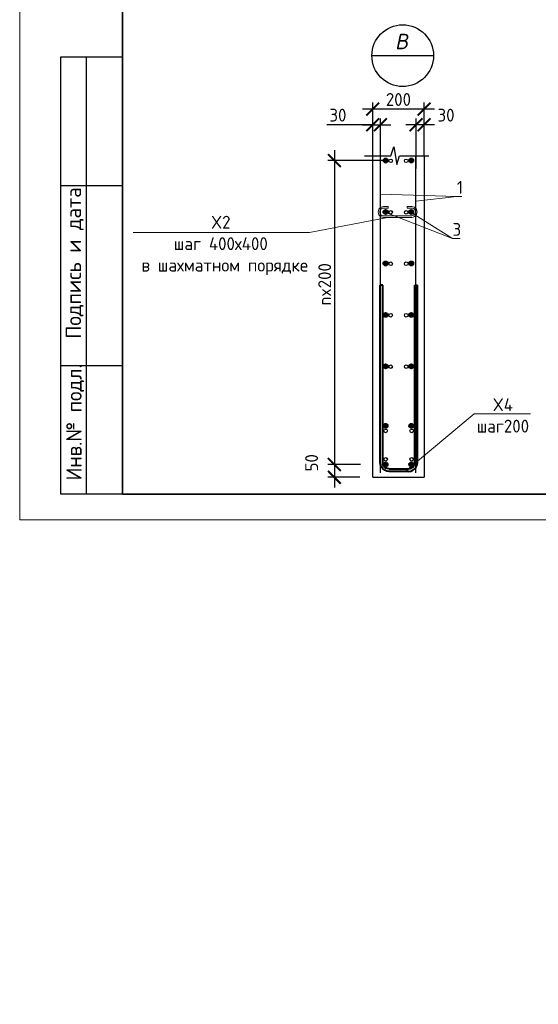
# Model space of a CAD drawing. Header units: millimetres. Extents: x 247266 to 730847, y -636031 to 10052.
# Tile 213 of 256: x 451382 to 461467, y -149614 to -130482. Entities that reach past the tile are written whole.
import ezdxf
from ezdxf.enums import TextEntityAlignment as Align

# ---------------------------------------------------------------- set-up
doc = ezdxf.new("R2010")
doc.units = ezdxf.units.MM
for name, color, linetype, lineweight in [('0.35 ___', 7, 'Continuous', 35), ('0.4 ___', 7, 'Continuous', 40), ('Арм_хомуты', 7, 'Continuous', 18), ('Арм_шпильки', 7, 'Continuous', 18), ('Арматура', 7, 'Continuous', 40), ('Выноски', 7, 'Continuous', 20), ('подоснова', 7, 'Continuous', 5), ('Текст', 7, 'Continuous', 25), ('ТОНКИЕ', 7, 'Continuous', 9)]:
    doc.layers.add(name, color=color, linetype=linetype, lineweight=lineweight)
doc.layers.add('РАЗМЕРЫ', color=7, linetype='Continuous')
doc.layers.add('ТОЛСТЫЕ_ОСНОВНЫЕ', color=7, linetype='Continuous')
doc.styles.add('GOST 2.304', font='CS_Gost2304.shx')
doc.styles.add('GOST-2.304_Type-B', font='GOST_Common.ttf')
doc.styles.add('style1', font='GOST_Common.ttf', dxfattribs={"height": 500})
doc.styles.add('Украинский', font='isocpeur.TTF', dxfattribs={"oblique": 12})
doc.dimstyles.new('СПДС', dxfattribs={"dimscale": 100, "dimtxt": 2.5, "dimasz": 2.5, "dimexe": 1.25, "dimexo": 0, "dimtad": 1, "dimdec": 0, "dimtxsty": 'GOST-2.304_Type-B', "dimblk": 'ARCHTICK', "dimcen": 2.5, "dimdle": 2, "dimadec": 0, "dimazin": 2, "dimtfac": 0.75, "dimtdec": 0, "dimtmove": 1, "dimatfit": 3, "dimfxl": 1, "dimtolj": 1, "dimarcsym": 1})

# ---------------------------------------------------------------- blocks, each defined once
blk = doc.blocks.new('_ArchTick')
at = {"color": 0, "linetype": 'ByBlock', "const_width": 0.15}
blk.add_lwpolyline([(-0.5, -0.5), (0.5, 0.5)], dxfattribs=at)
blk = doc.blocks.new('*D175')
at = {"layer": 'DEFPOINTS', "color": 0, "ltscale": 100}
for p in [(458247, -132219), (458247, -133124), (459247, -133124)]:
    blk.add_point(p, dxfattribs=at)
at = {"layer": 'РАЗМЕРЫ', "color": 0, "lineweight": -2}
for p, q in [((458247, -133124), (458247, -132094)), ((459247, -133124), (459247, -132094)), ((459447, -132219), (458047, -132219))]:
    blk.add_line(p, q, dxfattribs=at)
at = {"layer": 'РАЗМЕРЫ', "color": 0, "lineweight": -2, "ltscale": 100, "xscale": 250, "yscale": 250, "zscale": 250, "rotation": 180}
blk.add_blockref('_ArchTick', (458247, -132219), dxfattribs=at)
at = {"layer": 'РАЗМЕРЫ', "color": 0, "lineweight": -2, "ltscale": 100, "xscale": 250, "yscale": 250, "zscale": 250}
blk.add_blockref('_ArchTick', (459247, -132219), dxfattribs=at)
at = {"layer": 'РАЗМЕРЫ', "color": 0, "lineweight": 0, "ltscale": 100, "insert": (458747, -132032), "char_height": 250, "attachment_point": 5, "style": 'GOST-2.304_Type-B'}
blk.add_mtext('\\A1;200', dxfattribs=at)
blk = doc.blocks.new('*D176')
at = {"layer": 'DEFPOINTS', "color": 0, "ltscale": 100}
for p in [(458497, -133218), (457501, -139124), (458011, -139124)]:
    blk.add_point(p, dxfattribs=at)
at = {"layer": 'РАЗМЕРЫ', "color": 0, "lineweight": -2}
for p, q in [((457501, -133018), (457501, -139324)), ((458497, -133218), (457376, -133218)), ((458011, -139124), (457376, -139124))]:
    blk.add_line(p, q, dxfattribs=at)
at = {"layer": 'РАЗМЕРЫ', "color": 0, "lineweight": -2, "ltscale": 100, "xscale": 250, "yscale": 250, "zscale": 250}
for p, rotation in [((457501, -133218), 90), ((457501, -139124), 270)]:
    blk.add_blockref('_ArchTick', p, dxfattribs=dict(at, rotation=rotation))
at = {"layer": 'РАЗМЕРЫ', "color": 0, "lineweight": 0, "ltscale": 100, "insert": (457313, -135624), "char_height": 250, "attachment_point": 5, "rotation": 90, "style": 'GOST-2.304_Type-B'}
blk.add_mtext('\\A1;nx200', dxfattribs=at)
blk = doc.blocks.new('*D177')
at = {"layer": 'DEFPOINTS', "color": 0, "ltscale": 100}
for p in [(458011, -139124), (457501, -139374), (457997, -139374)]:
    blk.add_point(p, dxfattribs=at)
at = {"layer": 'РАЗМЕРЫ', "color": 0, "lineweight": -2}
for p, q in [((457501, -138924), (457501, -139574)), ((458011, -139124), (457376, -139124)), ((457997, -139374), (457376, -139374))]:
    blk.add_line(p, q, dxfattribs=at)
at = {"layer": 'РАЗМЕРЫ', "color": 0, "lineweight": -2, "ltscale": 100, "xscale": 250, "yscale": 250, "zscale": 250}
for p, rotation in [((457501, -139124), 90), ((457501, -139374), 270)]:
    blk.add_blockref('_ArchTick', p, dxfattribs=dict(at, rotation=rotation))
at = {"layer": 'РАЗМЕРЫ', "color": 0, "lineweight": 0, "ltscale": 100, "insert": (457059, -139092), "char_height": 250, "attachment_point": 5, "rotation": 90, "style": 'GOST-2.304_Type-B'}
blk.add_mtext('\\A1;50', dxfattribs=at)
blk = doc.blocks.new('*D178')
at = {"layer": 'DEFPOINTS', "color": 0, "ltscale": 100}
for p in [(459090, -132524), (459247, -133124), (459090, -133373)]:
    blk.add_point(p, dxfattribs=at)
at = {"layer": 'РАЗМЕРЫ', "color": 0, "lineweight": -2}
for p, q in [((459447, -132524), (458890, -132524)), ((459090, -133373), (459090, -132399)), ((459247, -133124), (459247, -132399))]:
    blk.add_line(p, q, dxfattribs=at)
at = {"layer": 'РАЗМЕРЫ', "color": 0, "lineweight": -2, "ltscale": 100, "xscale": 250, "yscale": 250, "zscale": 250, "rotation": 180}
blk.add_blockref('_ArchTick', (459090, -132524), dxfattribs=at)
at = {"layer": 'РАЗМЕРЫ', "color": 0, "lineweight": -2, "ltscale": 100, "xscale": 250, "yscale": 250, "zscale": 250}
blk.add_blockref('_ArchTick', (459247, -132524), dxfattribs=at)
at = {"layer": 'РАЗМЕРЫ', "color": 0, "lineweight": 0, "ltscale": 100, "insert": (459673, -132336), "char_height": 250, "attachment_point": 5, "style": 'GOST-2.304_Type-B'}
blk.add_mtext('\\A1;30', dxfattribs=at)
blk = doc.blocks.new('*D179')
at = {"layer": 'DEFPOINTS', "color": 0, "ltscale": 100}
for p in [(458397, -132524), (458247, -133374), (458397, -133383)]:
    blk.add_point(p, dxfattribs=at)
at = {"layer": 'РАЗМЕРЫ', "color": 0, "lineweight": -2}
for p, q in [((458247, -132524), (457357, -132524)), ((458047, -132524), (458597, -132524)), ((458247, -133374), (458247, -132399)), ((458397, -133383), (458397, -132399))]:
    blk.add_line(p, q, dxfattribs=at)
at = {"layer": 'РАЗМЕРЫ', "color": 0, "lineweight": -2, "ltscale": 100, "xscale": 250, "yscale": 250, "zscale": 250, "rotation": 180}
blk.add_blockref('_ArchTick', (458247, -132524), dxfattribs=at)
at = {"layer": 'РАЗМЕРЫ', "color": 0, "lineweight": -2, "ltscale": 100, "xscale": 250, "yscale": 250, "zscale": 250}
blk.add_blockref('_ArchTick', (458397, -132524), dxfattribs=at)
at = {"layer": 'РАЗМЕРЫ', "color": 0, "lineweight": 0, "ltscale": 100, "insert": (457570, -132336), "char_height": 250, "attachment_point": 5, "style": 'GOST-2.304_Type-B'}
blk.add_mtext('\\A1;30', dxfattribs=at)
blk = doc.blocks.new('*U1515')
for p, q in [((-8, 0), (-7.1, 7.2)), ((-7.1, 7.2), (-4.3, 14)), ((-4.3, 14), (0.1, 19.8)), ((0.1, 19.8), (5.9, 24.3)), ((5.9, 24.3), (12.7, 27.1)), ((12.7, 27.1), (19.9, 28.1)), ((43.9, 28.1), (19.9, 28.1)), ((19.9, 20.1), (43.9, 20.1)), ((43.9, 20.1), (43.9, 28.1)), ((142.1, 28.4), (166.1, 28.5)), ((142.1, 20.4), (142.1, 28.4)), ((166.1, 20.5), (142.1, 20.4)), ((173.3, 27.6), (166.1, 28.5)), ((180.1, 24.8), (173.3, 27.6)), ((185.9, 20.3), (180.1, 24.8)), ((190.4, 14.6), (185.9, 20.3)), ((193.2, 7.8), (190.4, 14.6)), ((194.2, 0.6), (193.2, 7.8)), ((193.2, -6.7), (194.2, 0.6)), ((-7, -7.3), (-8, 0)), ((-4.2, -14), (-7, -7.3)), ((0.3, -19.8), (-4.2, -14)), ((6.1, -24.2), (0.3, -19.8)), ((12.8, -27), (6.1, -24.2)), ((20.1, -27.9), (12.8, -27)), ((20.1, -27.9), (166.3, -27.5)), ((166.3, -27.5), (173.5, -26.5)), ((173.5, -26.5), (180.2, -23.7)), ((180.2, -23.7), (186, -19.3)), ((186, -19.3), (190.5, -13.4)), ((190.5, -13.4), (193.2, -6.7))]:
    blk.add_line(p, q)
at = {"color": 0, "linetype": 'ByBlock', "lineweight": -2}
for p, q in [((0, 0), (0.7, 5.2)), ((0.7, 5.2), (2.6, 10)), ((2.6, 10), (5.8, 14.2)), ((5.8, 14.2), (9.9, 17.3)), ((9.9, 17.3), (14.8, 19.4)), ((14.8, 19.4), (19.9, 20.1)), ((171.3, 19.8), (166.1, 20.5)), ((176.1, 17.8), (171.3, 19.8)), ((180.3, 14.7), (176.1, 17.8)), ((183.5, 10.5), (180.3, 14.7)), ((185.5, 5.7), (183.5, 10.5)), ((186.2, 0.5), (185.5, 5.7)), ((185.5, -4.6), (186.2, 0.5)), ((0.7, -5.2), (0, 0)), ((2.7, -10), (0.7, -5.2)), ((5.9, -14.1), (2.7, -10)), ((10.1, -17.3), (5.9, -14.1)), ((14.9, -19.3), (10.1, -17.3)), ((20.1, -19.9), (14.9, -19.3)), ((20.1, -19.9), (166.2, -19.5)), ((166.2, -19.5), (171.4, -18.8)), ((171.4, -18.8), (176.2, -16.8)), ((176.2, -16.8), (180.4, -13.6)), ((180.4, -13.6), (183.5, -9.5)), ((183.5, -9.5), (185.5, -4.6))]:
    blk.add_line(p, q, dxfattribs=at)
at = {"style": 'GOST 2.304', "oblique": 15, "flags": 9}
for tag, p in [('ДИАМЕТР', (117.8, -62.2)), ('ДЛИНА', (118.1, -72.5)), ('ПОЗИЦИЯ', (118, -56.6)), ('КЛАСС', (118, -67.8)), ('МАССА', (118.7, -78.2))]:
    blk.add_attdef(tag, p, '', height=2.5, dxfattribs=at)
blk = doc.blocks.new('*U134')
at = {"color": 0, "linetype": 'ByBlock', "lineweight": -2}
for p, q in [((-72.3, 25), (-72.3, 714.4)), ((-62.3, 714.4), (-72.3, 714.4)), ((-62.3, 25), (-62.3, 714.4)), ((62.3, 25), (62.3, 714.4)), ((62.3, 714.4), (72.3, 714.4)), ((72.3, 25), (72.3, 714.4)), ((-71.1, 15.9), (-72.3, 25)), ((-67.6, 7.5), (-71.1, 15.9)), ((-62, 0.3), (-67.6, 7.5)), ((-61.4, 18.5), (-62.3, 25)), ((-54.8, -5.3), (-62, 0.3)), ((-58.9, 12.5), (-61.4, 18.5)), ((-55, 7.3), (-58.9, 12.5)), ((-49.8, 3.3), (-55, 7.3)), ((-43.8, 0.9), (-49.8, 3.3)), ((-37.3, 0), (-43.8, 0.9)), ((-37.3, 0), (37.3, 0)), ((37.3, 0), (43.8, 0.9)), ((43.8, 0.9), (49.8, 3.3)), ((49.8, 3.3), (55, 7.3)), ((54.8, -5.3), (62, 0.3)), ((55, 7.3), (58.9, 12.5)), ((58.9, 12.5), (61.4, 18.5)), ((61.4, 18.5), (62.3, 25)), ((62, 0.3), (67.6, 7.5)), ((67.6, 7.5), (71.1, 15.9)), ((71.1, 15.9), (72.3, 25)), ((-46.4, -8.8), (-54.8, -5.3)), ((-37.3, -10), (-46.4, -8.8)), ((37.3, -10), (-37.3, -10)), ((37.3, -10), (46.4, -8.8)), ((46.4, -8.8), (54.8, -5.3))]:
    blk.add_line(p, q, dxfattribs=at)
at = {"style": 'GOST 2.304', "oblique": 15, "flags": 9}
for tag, p in [('ПОЗИЦИЯ', (1021, -185)), ('ДИАМЕТР', (1021.3, -189.3)), ('КЛАСС', (1021.6, -193.8)), ('ДЛИНА', (1022, -198.5)), ('МАССА', (1022.3, -203.9))]:
    blk.add_attdef(tag, p, '', height=2.5, dxfattribs=at)
blk = doc.blocks.new('*U3688')
at = {"layer": 'ТОЛСТЫЕ_ОСНОВНЫЕ'}
for p, q in [((8, 5), (8, 90)), ((8, 90), (20, 90)), ((13, 5), (13, 90)), ((8, 65), (20, 65)), ((8, 30), (20, 30)), ((20, 5), (8, 5))]:
    blk.add_line(p, q, dxfattribs=at)
at = {"layer": 'ТОЛСТЫЕ_ОСНОВНЫЕ', "lineweight": 35}
blk.add_lwpolyline([(20, 5), (415, 5), (415, 292), (20, 292)], close=True, dxfattribs=at)
at = {"layer": 'ТОНКИЕ'}
blk.add_lwpolyline([(0, 0), (420, 0), (420, 297), (0, 297)], close=True, dxfattribs=at)
at = {"layer": 'Текст', "style": 'style1'}
for s, p in [('Подпись и дата', (10.68, 49.93)), ('Инв.№ подл.', (10.79, 18.96))]:
    blk.add_text(s, height=3, rotation=90, dxfattribs=at).set_placement(p, align=Align.MIDDLE)
blk = doc.blocks.new('*D538')
at = {"color": 0, "lineweight": -2}
for p, q in [((455807, -126813), (455807, -125313)), ((455807, -125513), (455932, -125513)), ((455807, -126613), (455932, -126613))]:
    blk.add_line(p, q, dxfattribs=at)
at = {"layer": 'DEFPOINTS', "color": 0, "ltscale": 100}
for p in [(455807, -125513), (455807, -125513), (455807, -126613)]:
    blk.add_point(p, dxfattribs=at)
at = {"color": 0, "lineweight": -2, "ltscale": 100, "xscale": 250, "yscale": 250, "zscale": 250}
for p, rotation in [((455807, -125513), 90), ((455807, -126613), 270)]:
    blk.add_blockref('_ArchTick', p, dxfattribs=dict(at, rotation=rotation))
at = {"color": 0, "lineweight": 0, "ltscale": 100, "insert": (455582, -126063), "char_height": 250, "width": 83333.33, "attachment_point": 5, "rotation": 90, "style": 'GOST-2.304_Type-B'}
blk.add_mtext('\\A1;1100', dxfattribs=at)
blk = doc.blocks.new('*D539')
at = {"color": 0, "lineweight": -2}
for p, q in [((455807, -125713), (455807, -122313)), ((455807, -122513), (455932, -122513)), ((455807, -125513), (455932, -125513))]:
    blk.add_line(p, q, dxfattribs=at)
at = {"layer": 'DEFPOINTS', "color": 0, "ltscale": 100}
for p in [(455807, -122513), (455807, -122513), (455807, -125513)]:
    blk.add_point(p, dxfattribs=at)
at = {"color": 0, "lineweight": -2, "ltscale": 100, "xscale": 250, "yscale": 250, "zscale": 250}
for p, rotation in [((455807, -122513), 90), ((455807, -125513), 270)]:
    blk.add_blockref('_ArchTick', p, dxfattribs=dict(at, rotation=rotation))
at = {"color": 0, "lineweight": 0, "ltscale": 100, "insert": (455582, -124038), "char_height": 250, "width": 83333.33, "attachment_point": 5, "rotation": 90, "style": 'GOST-2.304_Type-B'}
blk.add_mtext('\\A1;3000', dxfattribs=at)
blk = doc.blocks.new('*D540')
at = {"color": 0, "lineweight": -2}
for p, q in [((455807, -122713), (455807, -119213)), ((455383, -119413), (455932, -119413)), ((455807, -122513), (455932, -122513))]:
    blk.add_line(p, q, dxfattribs=at)
at = {"layer": 'DEFPOINTS', "color": 0, "ltscale": 100}
for p in [(455383, -119413), (455807, -119413), (455807, -122513)]:
    blk.add_point(p, dxfattribs=at)
at = {"color": 0, "lineweight": -2, "ltscale": 100, "xscale": 250, "yscale": 250, "zscale": 250}
for p, rotation in [((455807, -119413), 90), ((455807, -122513), 270)]:
    blk.add_blockref('_ArchTick', p, dxfattribs=dict(at, rotation=rotation))
at = {"color": 0, "lineweight": 0, "ltscale": 100, "insert": (455582, -120963), "char_height": 250, "width": 83333.33, "attachment_point": 5, "rotation": 90, "style": 'GOST-2.304_Type-B'}
blk.add_mtext('\\A1;3100', dxfattribs=at)
blk = doc.blocks.new('*D602')
at = {"color": 0, "lineweight": -2}
for p, q in [((455275, -176605), (455275, -175105)), ((455275, -175305), (455400, -175305)), ((455275, -176405), (455400, -176405))]:
    blk.add_line(p, q, dxfattribs=at)
at = {"layer": 'DEFPOINTS', "color": 0, "ltscale": 100}
for p in [(455275, -175305), (455275, -175305), (455275, -176405)]:
    blk.add_point(p, dxfattribs=at)
at = {"color": 0, "lineweight": -2, "ltscale": 100, "xscale": 250, "yscale": 250, "zscale": 250}
for p, rotation in [((455275, -175305), 90), ((455275, -176405), 270)]:
    blk.add_blockref('_ArchTick', p, dxfattribs=dict(at, rotation=rotation))
at = {"color": 0, "lineweight": 0, "ltscale": 100, "insert": (455050, -175855), "char_height": 250, "width": 83333.33, "attachment_point": 5, "rotation": 90, "style": 'GOST-2.304_Type-B'}
blk.add_mtext('\\A1;1100', dxfattribs=at)
blk = doc.blocks.new('*D603')
at = {"color": 0, "lineweight": -2}
for p, q in [((455275, -175505), (455275, -172105)), ((455275, -172305), (455400, -172305)), ((455275, -175305), (455400, -175305))]:
    blk.add_line(p, q, dxfattribs=at)
at = {"layer": 'DEFPOINTS', "color": 0, "ltscale": 100}
for p in [(455275, -172305), (455275, -172305), (455275, -175305)]:
    blk.add_point(p, dxfattribs=at)
at = {"color": 0, "lineweight": -2, "ltscale": 100, "xscale": 250, "yscale": 250, "zscale": 250}
for p, rotation in [((455275, -172305), 90), ((455275, -175305), 270)]:
    blk.add_blockref('_ArchTick', p, dxfattribs=dict(at, rotation=rotation))
at = {"color": 0, "lineweight": 0, "ltscale": 100, "insert": (455050, -173830), "char_height": 250, "width": 83333.33, "attachment_point": 5, "rotation": 90, "style": 'GOST-2.304_Type-B'}
blk.add_mtext('\\A1;3000', dxfattribs=at)
blk = doc.blocks.new('*D604')
at = {"color": 0, "lineweight": -2}
for p, q in [((455275, -172505), (455275, -169005)), ((454851, -169205), (455400, -169205)), ((455275, -172305), (455400, -172305))]:
    blk.add_line(p, q, dxfattribs=at)
at = {"layer": 'DEFPOINTS', "color": 0, "ltscale": 100}
for p in [(454851, -169205), (455275, -169205), (455275, -172305)]:
    blk.add_point(p, dxfattribs=at)
at = {"color": 0, "lineweight": -2, "ltscale": 100, "xscale": 250, "yscale": 250, "zscale": 250}
for p, rotation in [((455275, -169205), 90), ((455275, -172305), 270)]:
    blk.add_blockref('_ArchTick', p, dxfattribs=dict(at, rotation=rotation))
at = {"color": 0, "lineweight": 0, "ltscale": 100, "insert": (455050, -170755), "char_height": 250, "width": 83333.33, "attachment_point": 5, "rotation": 90, "style": 'GOST-2.304_Type-B'}
blk.add_mtext('\\A1;3100', dxfattribs=at)

msp = doc.modelspace()

# ---------------------------------------------------------------- hatches: boundary and pattern name
at = {"layer": 'Арматура'}
h = msp.add_hatch(color=256, dxfattribs=at)
h.dxf.hatch_style = 1
h.paths.add_polyline_path([(458456.63, -133218.09, -1), (458536.63, -133218.09, -1)])
h = msp.add_hatch(color=256, dxfattribs=at)
h.dxf.hatch_style = 1
h.paths.add_polyline_path([(459036.63, -133218.09, 1), (458956.63, -133218.09, 1)])
h = msp.add_hatch(color=256, dxfattribs=at)
h.dxf.hatch_style = 1
h.paths.add_polyline_path([(458456.63, -134218.09, -1), (458536.63, -134218.09, -1)])
h = msp.add_hatch(color=256, dxfattribs=at)
h.dxf.hatch_style = 1
h.paths.add_polyline_path([(459036.63, -134218.09, 1), (458956.63, -134218.09, 1)])
h = msp.add_hatch(color=256, dxfattribs=at)
h.dxf.hatch_style = 1
h.paths.add_polyline_path([(458456.63, -135218.09, -1), (458536.63, -135218.09, -1)])
h = msp.add_hatch(color=256, dxfattribs=at)
h.dxf.hatch_style = 1
h.paths.add_polyline_path([(459036.63, -135218.09, 1), (458956.63, -135218.09, 1)])
h = msp.add_hatch(color=256, dxfattribs=at)
h.dxf.hatch_style = 1
h.paths.add_polyline_path([(458456.63, -136218.09, -1), (458536.63, -136218.09, -1)])
h = msp.add_hatch(color=256, dxfattribs=at)
h.dxf.hatch_style = 1
h.paths.add_polyline_path([(459036.63, -136218.09, 1), (458956.63, -136218.09, 1)])
h = msp.add_hatch(color=256, dxfattribs=at)
h.dxf.hatch_style = 1
h.paths.add_polyline_path([(458456.63, -137218.09, -1), (458536.63, -137218.09, -1)])
h = msp.add_hatch(color=256, dxfattribs=at)
h.dxf.hatch_style = 1
h.paths.add_polyline_path([(459036.63, -137218.09, 1), (458956.63, -137218.09, 1)])
h = msp.add_hatch(color=256, dxfattribs=at)
h.dxf.hatch_style = 1
h.paths.add_polyline_path([(458456.63, -138374.09, -1), (458536.63, -138374.09, -1)])
h = msp.add_hatch(color=256, dxfattribs=at)
h.dxf.hatch_style = 1
h.paths.add_polyline_path([(459036.63, -138374.09, 1), (458956.63, -138374.09, 1)])
h = msp.add_hatch(color=256, dxfattribs=at)
h.dxf.hatch_style = 1
h.paths.add_polyline_path([(458456.63, -139123.98, 1), (458536.63, -139123.98, 1)])
h = msp.add_hatch(color=256, dxfattribs=at)
h.dxf.hatch_style = 1
h.paths.add_polyline_path([(459036.63, -139123.98, -1), (458956.63, -139123.98, -1)])

# ---------------------------------------------------------------- linework, layer by layer
at = {"layer": '0.35 ___', "lineweight": 30, "ltscale": 100}
for p, q in [((458397.43, -139285.27, 4600), (458397.43, -133124.09, 4600)), ((459083.51, -139285.27, 4600), (459083.51, -133124.09, 4600))]:
    msp.add_line(p, q, dxfattribs=at)
at = {"layer": '0.4 ___', "lineweight": 25, "ltscale": 0.1}
for p, q in [((458246.63, -139373.98, 4600), (458246.63, -133124.09, 4600)), ((459246.63, -133124.09, 4600), (459246.63, -139373.98, 4600))]:
    msp.add_line(p, q, dxfattribs=at)
at = {"layer": '0.4 ___', "lineweight": 25, "ltscale": 0.1, "elevation": 4600}
msp.add_lwpolyline([(458246.63, -139373.98), (459246.63, -139373.98)], dxfattribs=at)
at = {"layer": 'Арматура'}
for centre in [(458496.63, -133218.09, 4600), (458996.63, -133218.09, 4600), (458496.63, -134218.09, 4600), (458996.63, -134218.09, 4600), (458496.63, -135218.09, 4600), (458996.63, -135218.09, 4600), (458496.63, -136218.09, 4600), (458996.63, -136218.09, 4600), (458496.63, -137218.09, 4600), (458996.63, -137218.09, 4600), (458496.63, -138374.09, 4600), (458996.63, -138374.09, 4600), (458496.63, -139123.98, 4600), (458996.63, -139123.98, 4600)]:
    msp.add_circle(centre, 40, dxfattribs=at)
at = {"layer": 'Выноски', "lineweight": 30}
msp.add_line((458230.8, -131180.46, 4600), (459430.8, -131180.46, 4600), dxfattribs=at)
msp.add_circle((458830.8, -131180.46, 4600), 600, dxfattribs=at)
at = {"layer": 'подоснова', "lineweight": 15, "ltscale": 0.3}
for p, q in [((458397.43, -133869.16, 4600), (459884.86, -133914.6, 4600)), ((459083.51, -134010.27, 4600), (459884.86, -133914.6, 4600)), ((459083.51, -134010.27, 4600), (459884.86, -133914.6, 4600)), ((459083.51, -134010.27, 4600), (459884.86, -133914.6, 4600)), ((459083.51, -134010.27, 4600), (459884.86, -133914.6, 4600)), ((459884.86, -133914.6, 4600), (459884.96, -133914.6, 4600)), ((459885, -133914.6, 4600), (459980.08, -133914.6, 4600)), ((458533.93, -134241.88, 4600), (459800.23, -134732.08, 4600)), ((458996.63, -134227.45, 4600), (459800.23, -134732.08, 4600)), ((458996.63, -134227.45, 4600), (459800.23, -134732.08, 4600)), ((458996.63, -134227.45, 4600), (459800.23, -134732.08, 4600)), ((458534.61, -134322.75, 4600), (457017.98, -134617.36, 4600)), ((458534.61, -134322.75, 4600), (457017.98, -134617.36, 4600)), ((458534.61, -134322.75, 4600), (457017.98, -134617.36, 4600)), ((453589.51, -134617.03, 4600), (457019.42, -134617.03, 4600)), ((457017.98, -134617.36, 4600), (457017.88, -134617.36, 4600)), ((459800.23, -134732.08, 4600), (459800.33, -134732.08, 4600)), ((459800.4, -134731.83, 4600), (459945.52, -134731.83, 4600)), ((458880.99, -139260.2, 4600), (460219.35, -138137.64, 4600)), ((458880.99, -139260.2, 4600), (460219.35, -138137.64, 4600)), ((458880.99, -139260.2, 4600), (460219.35, -138137.64, 4600)), ((460219.35, -138137.64, 4600), (460219.45, -138137.64, 4600)), ((460219.99, -138137.64, 4600), (461316.07, -138137.64, 4600))]:
    msp.add_line(p, q, dxfattribs=at)
at = {"layer": 'РАЗМЕРЫ', "elevation": 4600}
msp.add_lwpolyline([(458090.31, -133124.08), (458600.28, -133124.09), (458656.53, -132955.34), (458712.78, -133292.84), (458769.03, -133124.09), (459340.31, -133124.09)], dxfattribs=at)
at = {"layer": 'РАЗМЕРЫ', "linetype": 'Continuous', "lineweight": 30}
for centre in [(458596.37, -133223.98), (458898.1, -133223.98), (458596.37, -134223.98), (458898.1, -134223.98), (458596.37, -135223.98), (458898.1, -135223.98), (458596.37, -136223.98), (458898.1, -136223.98), (458596.37, -137223.98), (458898.1, -137223.98), (458499.75, -138472.25, 1000), (459004.4, -138472.25, 1000), (458499.75, -139023.98, 1000), (459004.4, -139023.98, 1000)]:
    msp.add_circle(centre, 35, dxfattribs=at)

# ---------------------------------------------------------------- block references
at = {"xscale": 100, "yscale": 100, "zscale": 100}
msp.add_blockref('*U3688', (451382.14, -140202.72, 6200), dxfattribs=at)
at = {"layer": 'Арм_хомуты', "lineweight": 40, "xscale": 5, "yscale": 5, "zscale": 5}
msp.add_blockref('*U134', (458753.44, -139210.2, 4600), dxfattribs=at)
at = {"layer": 'Арм_шпильки', "xscale": 3.75, "yscale": 3.75, "zscale": 3.75}
msp.add_blockref('*U1515', (458383.22, -134219.12, 4600), dxfattribs=at)

# ---------------------------------------------------------------- texts
at = {"layer": 'подоснова', "ltscale": 0.3, "char_height": 250, "attachment_point": 2, "style": 'GOST-2.304_Type-B'}
for s, insert in [('1', (459942.5, -133614.6, 4600)), ('X2\\Pшаг 400х400\\P в шахматном порядке', (455292.92, -134292.03, 4600)), ('3', (459882.9, -134431.83, 4600)), ('X4\\Pшаг200', (460777.49, -137837.64, 4600))]:
    msp.add_mtext(s, dxfattribs=dict(at, insert=insert))
at = {"layer": 'Текст', "style": 'Украинский', "oblique": 12}
msp.add_text('В', height=300, dxfattribs=at).set_placement((458805.8, -130905.46, 4600), align=Align.MIDDLE)

# ---------------------------------------------------------------- dimensions: what is measured, and where the dimension line sits
at = {"lineweight": 0}
for base, p1, p2, picture, middle in [((455806.64, -119412.91, -920), (455806.64, -122512.91, -920), (455383.11, -119412.91, -920), '*D540', (455806.64, -120962.91, -920)), ((455806.64, -122512.91, -920), (455806.64, -125512.91, -920), (455806.64, -122512.91, -920), '*D539', (455806.64, -124038.06, -920)), ((455806.64, -125512.91, -920), (455806.64, -126612.91, -920), (455806.64, -125512.91, -920), '*D538', (455806.64, -126062.91, -920)), ((455274.73, -169204.56, -1120), (455274.73, -172304.56, -1120), (454851.2, -169204.56, -1120), '*D604', (455274.73, -170754.56, -1120)), ((455274.73, -172304.56, -1120), (455274.73, -175304.56, -1120), (455274.73, -172304.56, -1120), '*D603', (455274.73, -173829.71, -1120)), ((455274.73, -175304.56, -1120), (455274.73, -176404.56, -1120), (455274.73, -175304.56, -1120), '*D602', (455274.73, -175854.56, -1120))]:
    dim = msp.add_linear_dim(base=base, p1=p1, p2=p2, angle=90, dimstyle='СПДС', override={"dimgap": 1}, dxfattribs=at)
    dim.commit()
    dim.dimension.update_dxf_attribs({"geometry": picture, "text_midpoint": middle, "dimtype": 160})
at = {"layer": 'РАЗМЕРЫ', "lineweight": 0}
dim = msp.add_linear_dim(base=(458246.63, -132219.15, 4600), p1=(459246.63, -133124.09, 4600), p2=(458246.63, -133124.09, 4600), angle=180, dimstyle='СПДС', override={"dimlfac": 0.2, "dimtofl": 0}, dxfattribs=at)
dim.commit()
dim.dimension.update_dxf_attribs({"geometry": '*D175', "text_midpoint": (458746.63, -132031.53, 4600)})
for base, p1, p2, angle, override, picture, middle in [((458397.38, -132524.09, 4600), (458246.63, -133374.09, 4600), (458397.38, -133383.4, 4600), 180, {"dimlfac": 0.2, "dimrnd": 5, "dimtofl": 0}, '*D179', (457570.06, -132524.09, 4600)), ((459089.85, -132524.09, 4600), (459246.63, -133124.09, 4600), (459089.85, -133373.03, 4600), 180, {"dimlfac": 0.2, "dimrnd": 5, "dimtofl": 0}, '*D178', (459673.2, -132524.09, 4600)), ((457500.63, -139373.98, 4600), (458010.69, -139123.98, 4600), (457996.63, -139373.98, 4600), 270, {"dimlfac": 0.2, "dimtofl": 0}, '*D177', (457246.62, -139092.17, 4600))]:
    dim = msp.add_linear_dim(base=base, p1=p1, p2=p2, angle=angle, dimstyle='СПДС', override=override, dxfattribs=at)
    dim.commit()
    dim.dimension.update_dxf_attribs({"geometry": picture, "text_midpoint": middle, "dimtype": 160})
dim = msp.add_linear_dim(base=(457500.63, -139123.98, 4600), p1=(458496.63, -133218.09, 4600), p2=(458010.69, -139123.98, 4600), angle=270, text='nx200', dimstyle='СПДС', override={"dimlfac": 0.2, "dimtofl": 0}, dxfattribs=at)
dim.commit()
dim.dimension.update_dxf_attribs({"geometry": '*D176', "text_midpoint": (457500.63, -135623.98, 4600), "dimtype": 160})

doc.saveas('drawing.dxf')
